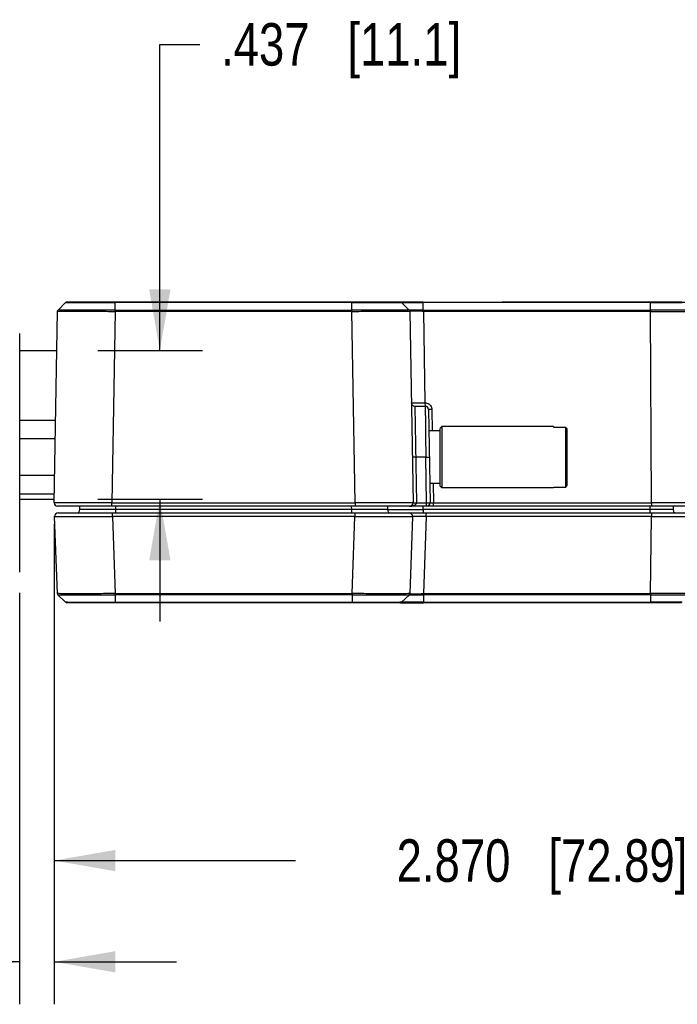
# Model space of a CAD drawing. Header units: inches. Extents: x 0 to 22, y 0 to 17.
# Tile 10 of 26: x 10.3 to 12.2, y 4 to 6.9. Entities that reach past the tile are written whole.
import ezdxf

# ---------------------------------------------------------------- set-up
doc = ezdxf.new("R2010")
doc.units = ezdxf.units.IN
doc.header["$LTSCALE"] = 1.21
doc.header["$MEASUREMENT"] = 0
doc.layers.get('0').update_dxf_attribs({"linetype": 'CONTINUOUS'})
doc.layers.add('DIMENSIONS', color=7, linetype='CONTINUOUS')
doc.styles.get("Standard").update_dxf_attribs({"font": 'txt', "width": 0.8})
doc.dimstyles.new('DIMSTYLE_1', dxfattribs={"dimtxt": 0.125, "dimasz": 0.18, "dimexe": 0.18, "dimexo": 0.0625, "dimgap": 0.09, "dimtad": 0, "dimtih": 1, "dimtoh": 1, "dimdec": 3, "dimzin": 4, "dimdsep": 46, "dimtxsty": 'STANDARD', "dimblk": '_FILLED', "dimblk1": '_FILLED', "dimblk2": '_FILLED', "dimcen": 0.09, "dimadec": 0, "dimazin": 0, "dimtp": 0.01, "dimtm": 0.01, "dimtfac": 1, "dimtdec": 3, "dimtofl": 0, "dimtmove": 0, "dimatfit": 3, "dimldrblk": '_FILLED', "dimfxl": 1, "dimtolj": 1, "dimtzin": 4, "dimarcsym": 0})

# ---------------------------------------------------------------- blocks, each defined once
blk = doc.blocks.new('_FILLED')
at = {"color": 0, "linetype": 'BYBLOCK'}
blk.add_solid([(0, 0), (-1, 0.174), (-1, -0.174)], dxfattribs=at)
blk = doc.blocks.new('*D0')
at = {"layer": 'DIMENSIONS', "color": 2, "linetype": 'CONTINUOUS'}
for p, q in [((10.3802, 5.3762), (10.3802, 3.9639)), ((10.2787, 5.1741), (10.2787, 3.9639)), ((10.2787, 4.0889), (9.8818, 4.0889)), ((10.3802, 4.0889), (10.7402, 4.0889))]:
    blk.add_line(p, q, dxfattribs=at)
at = {"layer": 'DIMENSIONS', "color": 2, "linetype": 'CONTINUOUS', "xscale": 0.18, "yscale": 0.18, "zscale": 0.18}
blk.add_blockref('_FILLED', (10.2787, 4.0889), dxfattribs=at)
at = {"layer": 'DIMENSIONS', "color": 2, "linetype": 'CONTINUOUS', "xscale": 0.18, "yscale": 0.18, "zscale": 0.18, "rotation": 180}
blk.add_blockref('_FILLED', (10.3802, 4.0889), dxfattribs=at)
at = {"layer": 'DIMENSIONS', "color": 2, "linetype": 'CONTINUOUS', "insert": (9.8193, 4.1514), "char_height": 0.125, "width": 1.125, "attachment_point": 3, "line_spacing_factor": 0.9}
blk.add_mtext('.102{\\Ftxt.shx;\\W1.000000;\\H0.125000; }[2.58]', dxfattribs=at)
blk = doc.blocks.new('*D1')
at = {"layer": 'DIMENSIONS', "color": 2, "linetype": 'CONTINUOUS'}
for p, q in [((10.3802, 5.3762), (10.3802, 4.2616)), ((13.2498, 5.3763), (13.2498, 4.2616)), ((10.3802, 4.3866), (11.09, 4.3866)), ((13.2498, 4.3866), (12.54, 4.3866))]:
    blk.add_line(p, q, dxfattribs=at)
at = {"layer": 'DIMENSIONS', "color": 2, "linetype": 'CONTINUOUS', "xscale": 0.18, "yscale": 0.18, "zscale": 0.18, "rotation": 180}
blk.add_blockref('_FILLED', (10.3802, 4.3866), dxfattribs=at)
at = {"layer": 'DIMENSIONS', "color": 2, "linetype": 'CONTINUOUS', "xscale": 0.18, "yscale": 0.18, "zscale": 0.18}
blk.add_blockref('_FILLED', (13.2498, 4.3866), dxfattribs=at)
at = {"layer": 'DIMENSIONS', "color": 2, "linetype": 'CONTINUOUS', "insert": (11.815, 4.4491), "char_height": 0.125, "width": 1.325, "attachment_point": 2, "line_spacing_factor": 0.9}
blk.add_mtext('2.870{\\Ftxt.shx;\\W1.000000;\\H0.125000; }[72.89]', dxfattribs=at)
blk = doc.blocks.new('*D7')
at = {"layer": 'DIMENSIONS', "color": 2, "linetype": 'CONTINUOUS'}
for p, q in [((10.691, 5.8865), (10.691, 6.7866)), ((10.691, 6.7866), (10.8085, 6.7866)), ((10.5091, 5.8865), (10.816, 5.8865)), ((10.5091, 5.4495), (10.816, 5.4495)), ((10.691, 5.4495), (10.691, 5.0895))]:
    blk.add_line(p, q, dxfattribs=at)
at = {"layer": 'DIMENSIONS', "color": 2, "linetype": 'CONTINUOUS', "xscale": 0.18, "yscale": 0.18, "zscale": 0.18}
for p, rotation in [((10.691, 5.8865), 270), ((10.691, 5.4495), 90)]:
    blk.add_blockref('_FILLED', p, dxfattribs=dict(at, rotation=rotation))
at = {"layer": 'DIMENSIONS', "color": 2, "linetype": 'CONTINUOUS', "insert": (10.871, 6.8491), "char_height": 0.125, "width": 1.125, "attachment_point": 1, "line_spacing_factor": 0.9}
blk.add_mtext('.437{\\Ftxt.shx;\\W1.000000;\\H0.125000; }[11.1]', dxfattribs=at)

msp = doc.modelspace()

# ---------------------------------------------------------------- linework, layer by layer
at = {"color": 6, "linetype": 'CONTINUOUS'}
for p, q in [((10.414, 6.0272), (10.3915, 6.0051)), ((10.4152, 6.028), (10.414, 6.0271)), ((10.414, 6.0272), (10.56, 6.0271)), ((10.4175, 6.0286), (10.4152, 6.028)), ((10.5599, 6.0286), (10.4175, 6.0286)), ((10.56, 6.005), (10.56, 6.0286)), ((11.2559, 6.0285), (11.2559, 6.0286)), ((11.256, 6.0271), (11.402, 6.0271)), ((11.256, 6.005), (11.256, 6.0271)), ((11.4659, 6.0286), (11.2561, 6.0286)), ((11.4007, 6.0281), (11.3984, 6.0286)), ((11.4009, 6.0279), (11.4007, 6.0281)), ((11.4244, 6.0051), (11.4019, 6.0272)), ((11.402, 6.0271), (11.4051, 6.0272)), ((11.4051, 6.0272), (11.4141, 6.0272)), ((11.4141, 6.0272), (11.4659, 6.0271)), ((11.4659, 6.005), (11.4659, 6.0286)), ((12.1338, 6.0271), (12.2276, 6.0271)), ((12.1338, 6.005), (12.1338, 6.0271)), ((10.3802, 5.4387), (10.39, 6.0015)), ((10.3906, 6.004), (10.39, 6.0016)), ((10.39, 6.0015), (10.3958, 6.0016)), ((10.3914, 6.005), (10.3906, 6.004)), ((10.3973, 6.0051), (10.3915, 6.005)), ((10.56, 6.0015), (10.5502, 5.4387)), ((11.2658, 5.4387), (11.256, 6.0015)), ((11.4245, 6.005), (11.4187, 6.0051)), ((11.4202, 6.0016), (11.426, 6.0015)), ((11.4251, 6.0051), (11.4246, 6.005)), ((11.4366, 6.0052), (11.4251, 6.0051)), ((11.426, 6.0015), (11.4358, 5.4387)), ((11.466, 6.0015), (11.4707, 5.7324)), ((12.2421, 6.005), (12.1338, 6.005)), ((12.1374, 5.4388), (12.1338, 6.0015)), ((12.1338, 6.0015), (12.2422, 6.0015)), ((10.2789, 5.2366), (10.2788, 5.9366)), ((11.4307, 5.7324), (11.4707, 5.7324)), ((11.4407, 5.7226), (11.471, 5.7226)), ((11.4407, 5.7226), (11.4458, 5.4386)), ((11.4707, 5.7324), (11.471, 5.7226)), ((11.471, 5.7226), (11.4719, 5.6672)), ((11.481, 5.7128), (11.4858, 5.4387)), ((11.491, 5.7128), (11.481, 5.7128)), ((11.491, 5.7128), (11.4921, 5.6501)), ((11.4719, 5.6672), (11.4722, 5.6503)), ((11.4722, 5.6503), (11.4722, 5.6475)), ((11.4722, 5.6475), (11.4723, 5.6453)), ((11.5155, 5.6501), (11.4821, 5.6501)), ((11.5155, 5.6576), (11.5205, 5.6626)), ((11.5155, 5.4876), (11.5155, 5.6575)), ((11.849, 5.6626), (11.5205, 5.6626)), ((11.5205, 5.6626), (11.5205, 5.4826)), ((11.849, 5.6626), (11.849, 5.6612)), ((11.849, 5.6612), (11.884, 5.6612)), ((11.884, 5.6612), (11.884, 5.4839)), ((11.889, 5.6562), (11.884, 5.6612)), ((11.889, 5.489), (11.889, 5.6562)), ((11.4723, 5.6453), (11.4724, 5.6357)), ((11.4724, 5.6357), (11.4735, 5.5726)), ((11.4435, 5.5726), (11.4335, 5.5724)), ((11.4735, 5.5726), (11.4435, 5.5726)), ((11.4735, 5.5726), (11.4835, 5.5727)), ((11.4758, 5.4386), (11.4735, 5.5726)), ((11.5155, 5.4951), (11.4848, 5.4951)), ((11.4948, 5.4951), (11.4958, 5.4388)), ((11.5155, 5.4876), (11.5205, 5.4826)), ((11.849, 5.4826), (11.5205, 5.4826)), ((11.884, 5.4839), (11.849, 5.4839)), ((11.849, 5.4839), (11.849, 5.4826)), ((11.884, 5.4839), (11.889, 5.489)), ((10.43, 5.4388), (10.3802, 5.4387)), ((12.2667, 5.4286), (10.3902, 5.4286)), ((10.4403, 5.4388), (10.43, 5.4388)), ((10.5044, 5.4388), (10.4403, 5.4388)), ((10.4557, 5.4184), (10.4559, 5.4286)), ((10.5607, 5.4184), (10.4557, 5.4184)), ((10.5062, 5.4388), (10.5044, 5.4388)), ((10.5203, 5.4388), (10.5062, 5.4388)), ((10.5502, 5.4387), (10.5203, 5.4388)), ((10.5502, 5.4387), (11.2658, 5.4387)), ((10.5502, 5.4286), (10.5502, 5.4387)), ((10.5608, 5.4286), (10.5607, 5.4184)), ((11.2554, 5.4184), (10.5607, 5.4184)), ((10.5607, 5.4184), (10.5607, 5.4086)), ((11.2554, 5.4184), (11.2552, 5.4286)), ((11.2554, 5.4086), (11.2554, 5.4184)), ((11.3603, 5.4184), (11.2554, 5.4184)), ((11.3766, 5.4388), (11.2658, 5.4387)), ((11.2658, 5.4387), (11.2658, 5.4286)), ((11.3602, 5.4286), (11.3603, 5.4184)), ((11.3603, 5.4184), (11.4653, 5.4184)), ((11.386, 5.4388), (11.3766, 5.4388)), ((11.4358, 5.4387), (11.386, 5.4388)), ((11.4308, 5.4299), (11.4323, 5.4304)), ((11.4323, 5.4304), (11.434, 5.4304)), ((11.434, 5.4304), (11.4358, 5.4299)), ((11.4358, 5.4388), (11.4458, 5.4386)), ((11.4458, 5.4386), (11.4758, 5.4386)), ((11.4653, 5.4184), (11.4651, 5.4286)), ((12.1336, 5.4184), (11.4653, 5.4184)), ((11.4653, 5.4184), (11.4653, 5.4086)), ((11.4758, 5.4386), (11.4858, 5.4387)), ((11.4758, 5.4286), (11.4758, 5.4386)), ((11.4858, 5.4388), (11.4958, 5.4388)), ((11.4958, 5.4388), (12.1374, 5.4388)), ((11.4958, 5.4286), (11.4958, 5.4388)), ((12.1336, 5.4184), (12.1335, 5.4286)), ((12.1336, 5.4086), (12.1336, 5.4184)), ((12.201, 5.4184), (12.1336, 5.4184)), ((12.1374, 5.4388), (12.1374, 5.4286)), ((12.2466, 5.4388), (12.1374, 5.4388)), ((12.201, 5.4286), (12.201, 5.4184)), ((10.3896, 5.1716), (10.3816, 5.3982)), ((10.3916, 5.4086), (12.2667, 5.4086)), ((10.3916, 5.4086), (10.3916, 5.4086)), ((10.4457, 5.4086), (10.4457, 5.4086)), ((10.5515, 5.3982), (10.5515, 5.4086)), ((11.2645, 5.3982), (10.5515, 5.3982)), ((10.5515, 5.3982), (10.5595, 5.1716)), ((11.2565, 5.1716), (11.2645, 5.3982)), ((11.2645, 5.4086), (11.2645, 5.3982)), ((11.3703, 5.4086), (11.3703, 5.4086)), ((11.4244, 5.4086), (11.4244, 5.4086)), ((11.4344, 5.3982), (11.4264, 5.1716)), ((11.4743, 5.3982), (11.4664, 5.1716)), ((11.4743, 5.3982), (11.4743, 5.4086)), ((12.1369, 5.3982), (11.4743, 5.3982)), ((12.134, 5.1716), (12.1369, 5.3982)), ((12.1369, 5.4086), (12.1369, 5.3982)), ((12.1369, 5.3982), (12.2461, 5.3982)), ((10.2789, 5.2366), (10.2789, 5.2366)), ((10.3895, 5.1715), (10.3901, 5.1695)), ((10.3953, 5.1714), (10.3896, 5.1716)), ((10.3896, 5.1714), (10.3901, 5.1694)), ((10.3901, 5.1695), (10.391, 5.1682)), ((10.391, 5.1682), (10.391, 5.1682)), ((10.3911, 5.1681), (10.414, 5.146)), ((10.3911, 5.1681), (10.3911, 5.1681)), ((10.3911, 5.1681), (10.3967, 5.168)), ((10.5595, 5.1681), (10.5595, 5.146)), ((11.2565, 5.1681), (11.2565, 5.1446)), ((11.4249, 5.1682), (11.4019, 5.146)), ((11.4193, 5.168), (11.4249, 5.1681)), ((11.4264, 5.1716), (11.4206, 5.1714)), ((11.4249, 5.1682), (11.4281, 5.1679)), ((11.4249, 5.1681), (11.4249, 5.1681)), ((11.4255, 5.1689), (11.4264, 5.1714)), ((11.4264, 5.1716), (11.4295, 5.1713)), ((11.4281, 5.1679), (11.4371, 5.1678)), ((11.4371, 5.1678), (11.4663, 5.1682)), ((11.4663, 5.1682), (11.4663, 5.146)), ((12.2423, 5.1716), (12.134, 5.1716)), ((12.134, 5.1682), (12.134, 5.1446)), ((10.4165, 5.146), (10.414, 5.146)), ((10.419, 5.146), (10.4165, 5.146)), ((10.5594, 5.1446), (10.4175, 5.1446)), ((10.4335, 5.1459), (10.419, 5.146)), ((10.4353, 5.1459), (10.4335, 5.1459)), ((10.4398, 5.1459), (10.4353, 5.1459)), ((10.5595, 5.146), (10.4398, 5.1459)), ((11.3825, 5.1459), (11.2565, 5.146)), ((11.3985, 5.1446), (11.2566, 5.1446)), ((11.3971, 5.146), (11.3825, 5.1459)), ((11.402, 5.146), (11.3971, 5.146)), ((11.3989, 5.1446), (11.4664, 5.1446)), ((11.4143, 5.146), (11.4019, 5.146)), ((11.4663, 5.146), (11.4143, 5.146)), ((12.2275, 5.146), (12.134, 5.146)), ((12.2252, 5.1446), (12.1341, 5.1446))]:
    msp.add_line(p, q, dxfattribs=at)
at = {"color": 7, "linetype": 'CONTINUOUS'}
for p, q in [((10.4148, 6.0277), (10.414, 6.0272)), ((10.4175, 6.0286), (10.4166, 6.0285)), ((10.4175, 6.0286), (10.4175, 6.0286)), ((11.2561, 6.0286), (10.5599, 6.0286)), ((11.256, 6.0277), (10.56, 6.0271)), ((11.256, 6.0271), (10.56, 6.0271)), ((11.256, 6.0284), (11.256, 6.0279)), ((11.256, 6.0279), (11.256, 6.0271)), ((11.3984, 6.0286), (11.3984, 6.0286)), ((11.3985, 6.0286), (11.3994, 6.0285)), ((11.4659, 6.0286), (12.79, 6.0286)), ((12.1338, 6.0278), (11.4659, 6.0271)), ((12.1338, 6.0271), (11.4659, 6.0271)), ((12.1338, 6.0286), (11.6981, 6.0286)), ((12.226, 6.0286), (12.1338, 6.0286)), ((12.1338, 6.0285), (12.1338, 6.0278)), ((12.1338, 6.0278), (12.1338, 6.0284)), ((12.1338, 6.0278), (12.1338, 6.0271)), ((10.3901, 6.0025), (10.3901, 6.0026)), ((10.3908, 6.0043), (10.3909, 6.0043)), ((10.56, 6.005), (11.256, 6.005)), ((10.56, 6.0043), (10.56, 6.005)), ((10.56, 6.0043), (11.256, 6.0043)), ((10.56, 6.0039), (10.56, 6.0043)), ((10.56, 6.0028), (10.56, 6.0043)), ((10.56, 6.0026), (10.56, 6.004)), ((10.56, 6.0025), (10.56, 6.0028)), ((10.56, 6.0015), (10.56, 6.0028)), ((11.256, 6.0025), (10.56, 6.0025)), ((11.256, 6.0015), (10.56, 6.0015)), ((11.256, 6.0039), (11.256, 6.0043)), ((11.256, 6.0041), (11.256, 6.0025)), ((11.256, 6.003), (11.256, 6.0025)), ((11.256, 6.0025), (11.256, 6.0015)), ((11.4245, 6.005), (11.4245, 6.005)), ((11.4659, 6.005), (12.1338, 6.005)), ((11.4659, 6.0043), (12.1338, 6.0043)), ((11.4659, 6.0038), (11.4659, 6.0043)), ((11.466, 6.0028), (11.4659, 6.004)), ((11.466, 6.0025), (11.4659, 6.0029)), ((11.466, 6.0015), (11.466, 6.0028)), ((12.1338, 6.0025), (11.466, 6.0025)), ((12.1338, 6.0015), (11.466, 6.0015)), ((12.1338, 6.005), (12.1338, 6.004)), ((12.1338, 6.0043), (12.1338, 6.0039)), ((12.1338, 6.004), (12.1338, 6.0026)), ((12.1338, 6.004), (12.1338, 6.0025)), ((12.1338, 6.003), (12.1338, 6.0025)), ((12.1338, 6.0025), (12.1338, 6.0015)), ((10.2788, 5.8865), (10.388, 5.8865)), ((10.3844, 5.6806), (10.2788, 5.6806)), ((10.3835, 5.6266), (10.2788, 5.6266)), ((10.3816, 5.5186), (10.2788, 5.5186)), ((10.2789, 5.4646), (10.3807, 5.4646)), ((10.2789, 5.4495), (10.3804, 5.4495)), ((10.3896, 5.1716), (10.3896, 5.1714)), ((10.3896, 5.1707), (10.3897, 5.1706)), ((10.3905, 5.1689), (10.3904, 5.1689)), ((10.5595, 5.1716), (11.2565, 5.1716)), ((10.5595, 5.1706), (10.5595, 5.1716)), ((10.5595, 5.1706), (11.2565, 5.1706)), ((10.5595, 5.1701), (10.5595, 5.1706)), ((10.5595, 5.1688), (10.5595, 5.1703)), ((11.2565, 5.1689), (10.5595, 5.1689)), ((11.2565, 5.1681), (10.5595, 5.1681)), ((11.2566, 5.1716), (11.2565, 5.1703)), ((11.2565, 5.1706), (11.2565, 5.1703)), ((11.2565, 5.1706), (11.2565, 5.1693)), ((11.2565, 5.1693), (11.2565, 5.1689)), ((11.4249, 5.1682), (11.4249, 5.1682)), ((11.4264, 5.1714), (11.4264, 5.1716)), ((12.134, 5.1682), (11.4663, 5.1682)), ((11.4664, 5.1716), (12.134, 5.1716)), ((11.4664, 5.1706), (11.4664, 5.1716)), ((11.4664, 5.1706), (12.134, 5.1706)), ((11.4664, 5.1702), (11.4664, 5.1706)), ((11.4664, 5.1689), (11.4664, 5.1703)), ((12.134, 5.1689), (11.4664, 5.1689)), ((12.134, 5.1716), (12.134, 5.1703)), ((12.134, 5.1707), (12.134, 5.1692)), ((12.134, 5.1706), (12.134, 5.1703)), ((12.134, 5.1703), (12.134, 5.1689)), ((12.134, 5.1693), (12.134, 5.1689)), ((12.134, 5.1689), (12.134, 5.1682)), ((11.2565, 5.1446), (10.5594, 5.1446)), ((10.5595, 5.1454), (11.2565, 5.146)), ((10.5595, 5.146), (11.2565, 5.146)), ((10.5595, 5.1452), (10.5595, 5.146)), ((10.5595, 5.1447), (10.5595, 5.1453)), ((11.4663, 5.1454), (12.134, 5.146)), ((11.4663, 5.146), (12.134, 5.146)), ((11.4663, 5.1447), (11.4663, 5.146)), ((12.134, 5.1446), (11.4664, 5.1446))]:
    msp.add_line(p, q, dxfattribs=at)
at = {"color": 6, "linetype": 'CONTINUOUS'}
msp.add_lwpolyline([(11.426, 6.0016), (11.4253, 6.0039), (11.4251, 6.0043)], dxfattribs=at)
at = {"color": 7, "linetype": 'CONTINUOUS'}
for centre, radius, start, end in [((10.4175, 6.0236), 0.00501, 90.0406, 134.4606), ((11.41, 6.0276), 0.1541, 179.6988, 179.882), ((11.3985, 6.0236), 0.005, 56.5911, 89.9541), ((10.395, 6.0015), 0.00502, 134.5334, 178.9672), ((10.8688, 6), 0.3872, 0.6051, 0.7456), ((11.421, 6.0015), 0.00503, 1.0328, 34.2404), ((11.2796, 6.002), 0.1863, 0.7031, 0.9258), ((11.0554, 5.9992), 0.4105, 0.5058, 0.712), ((10.3945, 5.1718), 0.00502, 183.4066, 225.9688), ((11.0628, 5.1799), 0.5035, 181.0553, 181.2321), ((10.7447, 5.173), 0.1853, 181.2131, 181.5002), ((10.5488, 5.1842), 0.7079, 358.7598, 358.8794), ((10.9356, 5.1758), 0.3209, 358.6381, 358.7669), ((11.4214, 5.1717), 0.00501, 314.032, 356.7101), ((11.3247, 5.172), 0.1417, 358.4528, 358.8315), ((10.9762, 5.1796), 0.4903, 358.7706, 358.9498), ((10.429, 5.1455), 0.1306, 359.6507, 359.8624), ((11.3985, 5.1496), 0.005, 270.0765, 303.0817)]:
    msp.add_arc(centre, radius, start, end, dxfattribs=at)
at = {"color": 6, "linetype": 'CONTINUOUS'}
for centre, radius, start, end in [((11.3985, 6.0236), 0.005, 45.5, 56.5911), ((11.4335, 2.938), 3.0672, 89.3937, 89.9415), ((11.4407, 5.7326), 0.01, 181, 269.9947), ((11.471, 5.7126), 0.01, 1.002, 89.9997), ((11.4687, 5.712), 0.0223, 1.8731, 7.3217), ((10.3902, 5.4386), 0.01, 179.0015, 269.9897), ((10.4456, 5.4186), 0.01, 270, 359), ((11.3703, 5.4186), 0.01, 181, 269.9918), ((11.4258, 5.4386), 0.01, 270.0102, 0.9986), ((11.4266, 5.4622), 0.0335, 280.2955, 285.8971), ((11.4758, 5.4386), 0.01, 270, 1), ((10.3916, 5.3986), 0.01, 90.0096, 181.9984), ((11.4244, 5.3986), 0.01, 358, 89.9925), ((10.1803, 5.2366), 0.0986, 358.8344, 0.0063), ((12.1875, 35.7065), 30.5384, 269.89951, 270.10265), ((10.4175, 5.1496), 0.005, 225.9734, 269.9721)]:
    msp.add_arc(centre, radius, start, end, dxfattribs=at)
for points, knots in [([(10.3958, 6.0016), (10.399, 6.0017), (10.4066, 6.0017), (10.4199, 6.0017), (10.4371, 6.0017), (10.4575, 6.0017), (10.4806, 6.0017), (10.5151, 6.0016), (10.5418, 6.0016), (10.56, 6.0015)], [0, 0, 0, 0, 0.057028, 0.139223, 0.244415, 0.369807, 0.511993, 0.667215, 1, 1, 1, 1]), ([(10.56, 6.005), (10.5509, 6.0051), (10.5328, 6.0051), (10.5064, 6.0051), (10.4813, 6.0052), (10.4584, 6.0052), (10.4381, 6.0052), (10.4212, 6.0052), (10.4079, 6.0051), (10.4004, 6.0051), (10.3973, 6.0051)], [0, 0, 0, 0, 0.168546, 0.332811, 0.488037, 0.630228, 0.755619, 0.860799, 0.942988, 1, 1, 1, 1]), ([(11.4187, 6.0051), (11.4156, 6.0051), (11.4081, 6.0051), (11.3948, 6.0052), (11.3779, 6.0052), (11.3576, 6.0052), (11.3347, 6.0052), (11.3096, 6.0051), (11.2832, 6.0051), (11.2651, 6.0051), (11.256, 6.005)], [0, 0, 0, 0, 0.05703, 0.13923, 0.244414, 0.369805, 0.511991, 0.66721, 0.831465, 1, 1, 1, 1]), ([(11.256, 6.0015), (11.2742, 6.0016), (11.3009, 6.0016), (11.3354, 6.0017), (11.3586, 6.0017), (11.379, 6.0017), (11.3961, 6.0017), (11.4095, 6.0017), (11.4171, 6.0017), (11.4202, 6.0016)], [0, 0, 0, 0, 0.332832, 0.488069, 0.630262, 0.755653, 0.860832, 0.943006, 1, 1, 1, 1]), ([(11.466, 6.0015), (11.4634, 6.0016), (11.4583, 6.0016), (11.452, 6.0017), (11.4472, 6.0017), (11.4438, 6.0017), (11.4407, 6.0017), (11.4378, 6.0017), (11.4351, 6.0017), (11.4328, 6.0017), (11.4311, 6.0017), (11.4298, 6.0017), (11.429, 6.0017), (11.4283, 6.0017), (11.4277, 6.0017), (11.4272, 6.0016), (11.4268, 6.0016), (11.4264, 6.0016), (11.4262, 6.0016), (11.4261, 6.0016), (11.426, 6.0016), (11.426, 6.0016), (11.426, 6.0015), (11.426, 6.0015)], [0, 0, 0, 0, 0.194646, 0.382619, 0.471402, 0.555559, 0.634344, 0.707008, 0.772839, 0.83126, 0.881731, 0.903817, 0.923712, 0.941357, 0.956722, 0.969786, 0.980526, 0.988923, 0.994957, 0.997085, 0.998621, 0.999573, 1, 1, 1, 1]), ([(11.4707, 5.7324), (11.4733, 5.7324), (11.4772, 5.7317), (11.4819, 5.7293), (11.484, 5.7277), (11.4849, 5.7268)], [0, 0, 0, 0, 0.498797, 0.74929, 1, 1, 1, 1]), ([(11.4849, 5.7268), (11.4865, 5.7252), (11.4886, 5.7224), (11.4902, 5.7182), (11.4907, 5.716), (11.4908, 5.7149)], [0, 0, 0, 0, 0.499074, 0.749465, 1, 1, 1, 1]), ([(11.4258, 5.4286), (11.4275, 5.4286), (11.4298, 5.4287), (11.432, 5.4291), (11.4326, 5.4292)], [0, 0, 0, 0, 0.749542, 1, 1, 1, 1]), ([(11.4358, 5.4299), (11.437, 5.4303), (11.4394, 5.4311), (11.4416, 5.4324), (11.4426, 5.4332)], [0, 0, 0, 0, 0.496429, 1, 1, 1, 1]), ([(11.4426, 5.4332), (11.4434, 5.4338), (11.445, 5.4353), (11.4457, 5.4375), (11.4458, 5.4386)], [0, 0, 0, 0, 0.489498, 1, 1, 1, 1]), ([(12.201, 5.4184), (12.2011, 5.4178), (12.2011, 5.4165), (12.2016, 5.4141), (12.2025, 5.4119), (12.2039, 5.4102), (12.205, 5.4093), (12.2062, 5.4087), (12.2071, 5.4086), (12.2075, 5.4086)], [0, 0, 0, 0, 0.14951, 0.29657, 0.567632, 0.688804, 0.799983, 0.902804, 1, 1, 1, 1]), ([(10.3816, 5.3982), (10.3816, 5.3982), (10.3817, 5.3982), (10.3817, 5.3982), (10.3818, 5.3982), (10.3819, 5.3982), (10.382, 5.3982), (10.3821, 5.3982), (10.3823, 5.3982), (10.3826, 5.3982), (10.383, 5.3982), (10.3835, 5.3982), (10.3842, 5.3982), (10.385, 5.3982), (10.3858, 5.3982), (10.3872, 5.3981), (10.3891, 5.3981), (10.3917, 5.3981), (10.3947, 5.3981), (10.3981, 5.3981), (10.4018, 5.3981), (10.4059, 5.3981), (10.4121, 5.3981), (10.4206, 5.3981), (10.4318, 5.3981), (10.4441, 5.3981), (10.4575, 5.3981), (10.4717, 5.3981), (10.4867, 5.3981), (10.5024, 5.3981), (10.5241, 5.3982), (10.5405, 5.3982), (10.5515, 5.3982)], [0, 0, 0, 0, 0.000082, 0.000312, 0.000693, 0.001225, 0.001907, 0.002739, 0.003721, 0.004852, 0.007563, 0.01087, 0.014771, 0.019264, 0.024347, 0.030018, 0.043114, 0.058518, 0.076186, 0.096072, 0.118132, 0.14232, 0.168582, 0.227042, 0.292938, 0.365665, 0.444487, 0.528639, 0.61733, 0.709731, 0.804998, 1, 1, 1, 1]), ([(11.2645, 5.3982), (11.2755, 5.3982), (11.292, 5.3982), (11.3136, 5.3981), (11.3293, 5.3981), (11.3443, 5.3981), (11.3585, 5.3981), (11.3719, 5.3981), (11.3842, 5.3981), (11.3954, 5.3981), (11.4039, 5.3981), (11.4101, 5.3981), (11.4142, 5.3981), (11.4179, 5.3981), (11.4213, 5.3981), (11.4243, 5.3981), (11.4269, 5.3981), (11.4288, 5.3981), (11.4302, 5.3982), (11.4311, 5.3982), (11.4318, 5.3982), (11.4325, 5.3982), (11.433, 5.3982), (11.4334, 5.3982), (11.4337, 5.3982), (11.4339, 5.3982), (11.434, 5.3982), (11.4341, 5.3982), (11.4342, 5.3982), (11.4343, 5.3982), (11.4343, 5.3982), (11.4344, 5.3982), (11.4344, 5.3982)], [0, 0, 0, 0, 0.195006, 0.290273, 0.382675, 0.471366, 0.555517, 0.634339, 0.707066, 0.772962, 0.831421, 0.857682, 0.88187, 0.90393, 0.923816, 0.941484, 0.956888, 0.969983, 0.975654, 0.980737, 0.985229, 0.98913, 0.992437, 0.995148, 0.99628, 0.997261, 0.998093, 0.998775, 0.999307, 0.999688, 0.999918, 1, 1, 1, 1]), ([(11.4743, 5.3982), (11.4717, 5.3982), (11.4666, 5.3982), (11.4604, 5.3981), (11.4555, 5.3981), (11.4522, 5.3981), (11.449, 5.3981), (11.4461, 5.3981), (11.4435, 5.3981), (11.4412, 5.3981), (11.4394, 5.3981), (11.4382, 5.3981), (11.4374, 5.3981), (11.4367, 5.3981), (11.4361, 5.3981), (11.4356, 5.3982), (11.4352, 5.3982), (11.4349, 5.3982), (11.4347, 5.3982), (11.4346, 5.3982), (11.4345, 5.3982), (11.4344, 5.3982), (11.4344, 5.3982), (11.4344, 5.3982), (11.4344, 5.3982)], [0, 0, 0, 0, 0.194676, 0.382681, 0.471481, 0.555656, 0.634456, 0.707131, 0.772967, 0.83139, 0.881858, 0.90394, 0.923832, 0.941472, 0.956832, 0.96989, 0.980623, 0.989012, 0.99232, 0.995036, 0.997156, 0.998681, 0.999615, 1, 1, 1, 1]), ([(10.5595, 5.1716), (10.5413, 5.1715), (10.5146, 5.1713), (10.4801, 5.1712), (10.457, 5.1712), (10.4366, 5.1712), (10.4194, 5.1712), (10.4061, 5.1712), (10.3985, 5.1713), (10.3953, 5.1714)], [0, 0, 0, 0, 0.332818, 0.488052, 0.630244, 0.755636, 0.860817, 0.942994, 1, 1, 1, 1]), ([(10.3967, 5.168), (10.3998, 5.1679), (10.4073, 5.1679), (10.4206, 5.1678), (10.4375, 5.1678), (10.4578, 5.1678), (10.4807, 5.1678), (10.5149, 5.168), (10.5415, 5.1681), (10.5595, 5.1681)], [0, 0, 0, 0, 0.056782, 0.138782, 0.243883, 0.369276, 0.511538, 0.66689, 1, 1, 1, 1]), ([(11.4206, 5.1714), (11.4175, 5.1713), (11.4099, 5.1712), (11.3965, 5.1712), (11.3794, 5.1712), (11.3505, 5.1712), (11.3092, 5.1713), (11.2747, 5.1715), (11.2565, 5.1716)], [0, 0, 0, 0, 0.057039, 0.139238, 0.24443, 0.369824, 0.667228, 1, 1, 1, 1]), ([(11.2565, 5.1681), (11.2746, 5.1681), (11.3011, 5.168), (11.3353, 5.1678), (11.3583, 5.1678), (11.3785, 5.1678), (11.3955, 5.1678), (11.4087, 5.1679), (11.4162, 5.1679), (11.4193, 5.168)], [0, 0, 0, 0, 0.333189, 0.488563, 0.630838, 0.756235, 0.861323, 0.943276, 1, 1, 1, 1]), ([(11.4295, 5.1713), (11.4304, 5.1713), (11.4324, 5.1712), (11.4373, 5.1712), (11.4448, 5.1712), (11.4551, 5.1713), (11.4625, 5.1715), (11.4664, 5.1716)], [0, 0, 0, 0, 0.071627, 0.163287, 0.398532, 0.686047, 1, 1, 1, 1])]:
    msp.add_open_spline(points, degree=3, knots=knots, dxfattribs=at)

# ---------------------------------------------------------------- dimensions: what is measured, and where the dimension line sits
at = {"layer": 'DIMENSIONS', "color": 2, "linetype": 'CONTINUOUS'}
dim = msp.add_linear_dim(base=(10.691, 5.4495), p1=(10.5091, 5.8865), p2=(10.5091, 5.4495), angle=270, dimstyle='DIMSTYLE_1', dxfattribs=at)
dim.commit()
dim.dimension.update_dxf_attribs({"geometry": '*D7', "text_midpoint": (11.4335, 6.7866), "dimtype": 160})
for base, p1, p2, picture, middle in [((10.38021, 4.08889), (10.27868, 5.1741), (10.38021, 5.37624), '*D0', (9.00685, 4.08889)), ((13.2498, 4.3866), (10.3802, 5.3762), (13.2498, 5.3763), '*D1', (11.665, 4.3866))]:
    dim = msp.add_linear_dim(base=base, p1=p1, p2=p2, dimstyle='DIMSTYLE_1', dxfattribs=at)
    dim.commit()
    dim.dimension.update_dxf_attribs({"geometry": picture, "text_midpoint": middle, "dimtype": 160})

doc.saveas('drawing.dxf')
